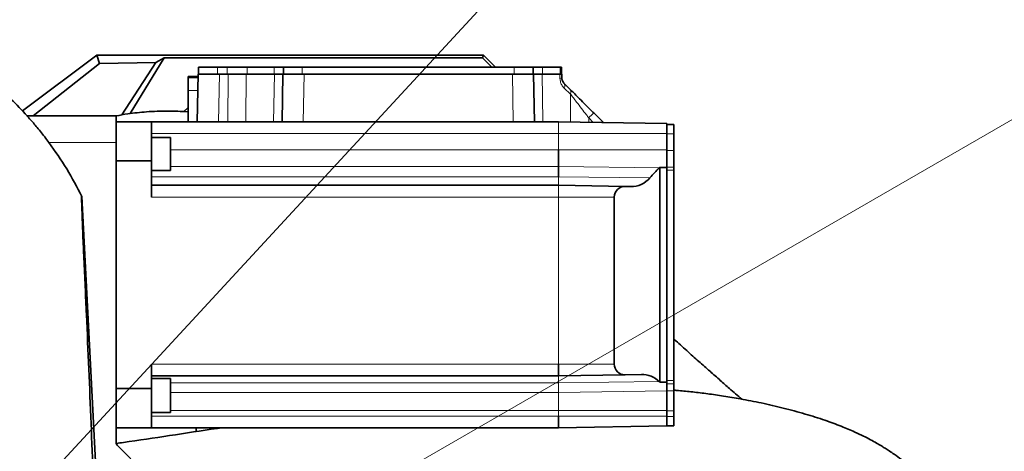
# Model space of a CAD drawing. Header units: millimetres. Extents: x 0 to 14900, y 0 to 10500.
# Tile 45 of 58: x 11061 to 11479, y 6014 to 6197. Entities that reach past the tile are written whole.
import ezdxf

# ---------------------------------------------------------------- set-up
doc = ezdxf.new("R2010")
doc.units = ezdxf.units.MM
doc.header["$LTSCALE"] = 25
doc.styles.add('SLDTEXTSTYLE0', font='TXT', dxfattribs={"width": 0.605})
doc.dimstyles.new('SLDDIMSTYLE1', dxfattribs={"dimtxt": 87.5, "dimasz": 87.5, "dimexe": 0, "dimexo": 0.0625, "dimgap": 21.875, "dimtad": 1, "dimdec": 4, "dimlfac": 25, "dimzin": 12, "dimdsep": 46, "dimtxsty": 'SLDTEXTSTYLE0', "dimsah": 1, "dimcen": 0.09, "dimadec": 1, "dimazin": 3, "dimtfac": 1, "dimtofl": 0, "dimtmove": 0, "dimatfit": 3, "dimfxl": 1, "dimfrac": 2, "dimtolj": 1, "dimtzin": 12, "dimarcsym": 0})
doc.dimstyles.new('SLDDIMSTYLE2', dxfattribs={"dimtxt": 87.5, "dimasz": 87.5, "dimexe": 0, "dimexo": 0.0625, "dimgap": 21.875, "dimtad": 1, "dimdec": 1, "dimrnd": 1e-09, "dimzin": 12, "dimdsep": 46, "dimtxsty": 'SLDTEXTSTYLE0', "dimsah": 1, "dimcen": 0, "dimadec": 0, "dimazin": 3, "dimtfac": 1, "dimtofl": 0, "dimtmove": 0, "dimatfit": 3, "dimfxl": 1, "dimfrac": 2, "dimtolj": 1, "dimtzin": 12, "dimarcsym": 0})

# ---------------------------------------------------------------- blocks, each defined once
blk = doc.blocks.new('_D_6')
at = {"color": 7, "linetype": 'Continuous', "lineweight": 0}
for p, q in [((7705.47, 6386.14), (7414.44, 6437.46)), ((12304.64, 5821.78), (14451.6, 5821.78))]:
    blk.add_line(p, q, dxfattribs=at)
at = {"color": 7, "linetype": 'Continuous', "lineweight": 18}
blk.add_arc((10906.09, 5821.78), 3508.01, 0, 170, dxfattribs=at)
for points in [[(7451.38, 6430.94), (7479.92, 6514.59), (7455.36, 6519.24)], [(14414.1, 5821.78), (14425.51, 5909.43), (14400.51, 5909.12)]]:
    blk.add_solid(points, dxfattribs=at)
at = {"color": 7, "linetype": 'Continuous', "lineweight": 18, "insert": (11097.81, 9439.64), "char_height": 87.5, "attachment_point": 1, "rotation": 355, "style": 'SLDTEXTSTYLE0'}
blk.add_mtext('170°', dxfattribs=at)
blk = doc.blocks.new('_D_8')
at = {"color": 7, "linetype": 'Continuous', "lineweight": 0}
blk.add_line((13076.04, 8173.66), (10906.09, 5821.78), dxfattribs=at)
at = {"color": 7, "linetype": 'Continuous', "lineweight": 18}
blk.add_solid([(13076.04, 8173.66), (13007.52, 8117.82), (13025.9, 8100.87)], dxfattribs=at)
at = {"color": 7, "linetype": 'Continuous', "lineweight": 18, "insert": (11787.19, 6943), "char_height": 87.5, "attachment_point": 1, "rotation": 47.3038, "style": 'SLDTEXTSTYLE0'}
blk.add_mtext('R3200', dxfattribs=at)
blk = doc.blocks.new('_D_9')
at = {"color": 7, "linetype": 'Continuous', "lineweight": 0}
for q in [(12394.52, 6681.13), (10906.09, 5821.78)]:
    blk.add_line((11830.14, 6355.28), q, dxfattribs=at)
at = {"color": 7, "linetype": 'Continuous', "lineweight": 18}
blk.add_solid([(11830.14, 6355.28), (11912.17, 6388.21), (11899.67, 6409.86)], dxfattribs=at)
at = {"color": 7, "linetype": 'Continuous', "lineweight": 18, "insert": (12031.47, 6601.69), "char_height": 87.5, "attachment_point": 1, "rotation": 30, "style": 'SLDTEXTSTYLE0'}
blk.add_mtext('R1067', dxfattribs=at)

msp = doc.modelspace()

# ---------------------------------------------------------------- linework, layer by layer
at = {"color": 7, "linetype": 'Continuous', "lineweight": 35}
for p, q in [((11062.2437343, 6158.1460601), (11093.8256786, 6181.7846161)), ((11094.9661657, 6178.357607), (11093.8256786, 6181.7846161)), ((11093.8256786, 6181.7846161), (11258.0902605, 6181.7846161)), ((11094.9661657, 6178.357607), (11118.8879983, 6178.7221811)), ((11118.8879983, 6178.7221811), (11104.4573493, 6156.4644517)), ((11122.4645664, 6180.7364605), (11108.0833646, 6157.0133054)), ((11118.8879983, 6178.7221811), (11122.4645664, 6180.7364605)), ((11122.4645664, 6180.7364605), (11257.6561002, 6180.7364605)), ((11257.6561002, 6180.7364605), (11258.0902605, 6181.7846161)), ((11261.6079446, 6176.7846161), (11257.6561002, 6180.7364605)), ((11258.0902605, 6181.7846161), (11263.0902605, 6176.7846161)), ((11066.8051865, 6156.0550114), (11094.9661657, 6178.357607)), ((11137.0902605, 6176.7846161), (11137.0902605, 6173.7846161)), ((11137.0902605, 6176.7846161), (11145.0902605, 6176.7846161)), ((11145.0902605, 6176.7846161), (11149.2527696, 6176.7846161)), ((11149.2527696, 6176.7846161), (11157.7048936, 6176.7846161)), ((11157.7048936, 6176.7846161), (11169.1302605, 6176.7846161)), ((11169.1302605, 6176.7846161), (11173.0902605, 6176.7846161)), ((11173.0902605, 6176.7846161), (11173.0902605, 6173.7846161)), ((11173.0902605, 6176.7846161), (11181.0902605, 6176.7846161)), ((11181.0902605, 6176.7846161), (11271.0902605, 6176.7846161)), ((11271.0902605, 6176.7846161), (11279.0902605, 6176.7846161)), ((11279.0902605, 6176.7846161), (11279.0902605, 6173.7846161)), ((11279.0902605, 6176.7846161), (11283.0502605, 6176.7846161)), ((11283.0502605, 6176.7846161), (11290.5385363, 6176.7846161)), ((11290.5385363, 6176.7846161), (11291.0902605, 6176.7846161)), ((11291.0902605, 6176.7846161), (11291.0902605, 6173.7846161)), ((11136.8757384, 6172.7846161), (11132.5902605, 6172.7846161)), ((11132.5902605, 6172.1892491), (11132.5902605, 6172.7846161)), ((11132.5902605, 6166.7923378), (11132.5902605, 6172.1892491)), ((11136.5400844, 6153.5550114), (11136.8931935, 6173.7846161)), ((11136.8931935, 6173.7846161), (11137.3593812, 6173.7846161)), ((11137.3593812, 6173.7846161), (11143.0327122, 6173.7846161)), ((11143.0327122, 6173.7846161), (11145.8918227, 6173.7846161)), ((11145.8918227, 6173.7846161), (11149.6306034, 6173.7846161)), ((11157.3374024, 6173.7846161), (11169.2645509, 6173.7846161)), ((11172.5400844, 6153.5550114), (11172.8931935, 6173.7846161)), ((11172.8931935, 6173.7846161), (11173.3593812, 6173.7846161)), ((11173.3593812, 6173.7846161), (11179.0327122, 6173.7846161)), ((11179.0327122, 6173.7846161), (11181.8918227, 6173.7846161)), ((11181.8918227, 6173.7846161), (11270.2886982, 6173.7846161)), ((11270.2886982, 6173.7846161), (11273.1478088, 6173.7846161)), ((11273.1478088, 6173.7846161), (11278.8211398, 6173.7846161)), ((11278.8211398, 6173.7846161), (11279.2873275, 6173.7846161)), ((11279.2873275, 6173.7846161), (11279.6404366, 6153.5550114)), ((11282.91597, 6173.7846161), (11290.4521639, 6173.7846161)), ((11291.2873275, 6173.7846161), (11291.318539, 6171.9965101)), ((11132.5902605, 6153.5550114), (11132.5902605, 6166.7923378)), ((11292.1967617, 6169.927547), (11294.7276685, 6167.3966403)), ((11064.2739758, 6156.0550114), (11102.0902605, 6156.0550114)), ((11102.0902605, 6144.6830428), (11102.0902605, 6156.0550114)), ((11304.8235623, 6157.3007464), (11308.8033265, 6153.3209822)), ((11117.0902605, 6153.5550114), (11102.0902605, 6153.5550114)), ((11117.0902605, 6136.8871953), (11117.0902605, 6153.5550114)), ((11117.0902605, 6153.5550114), (11289.8902605, 6153.5550114)), ((11335.8902605, 6152.7520784), (11289.8902605, 6153.5550114)), ((11335.8902605, 6152.7520784), (11335.8902605, 6150.2752551)), ((11338.8902605, 6152.35677), (11335.8902605, 6152.35677)), ((11335.8902605, 6150.2752551), (11335.8902605, 6148.35677)), ((11338.8902605, 6152.35677), (11338.8902605, 6148.35677)), ((11125.0902605, 6146.820253), (11117.0902605, 6146.820253)), ((11125.0902605, 6146.820253), (11125.0902605, 6132.820253)), ((11335.8902605, 6148.35677), (11335.8902605, 6141.35677)), ((11338.8902605, 6148.35677), (11338.8902605, 6141.35677)), ((11102.0902605, 6017.0520676), (11102.0902605, 6144.6830428)), ((11289.8902605, 6141.621008), (11289.8902605, 6134.5455418)), ((11335.8902605, 6141.35677), (11335.8902605, 6137.4289182)), ((11338.8902605, 6141.35677), (11338.8902605, 6134.3280883)), ((11102.0902605, 6136.8871953), (11117.0902605, 6136.8871953)), ((11117.0902605, 6136.8871953), (11117.0902605, 6121.5550114)), ((11335.8902605, 6137.4289182), (11335.8902605, 6134.1498904)), ((11117.0902605, 6132.820253), (11125.0902605, 6132.820253)), ((11289.8902605, 6134.5455418), (11289.8902605, 6130.1550114)), ((11332.8902605, 6042.9427496), (11332.8902605, 6134.1709472)), ((11332.8902605, 6134.1709472), (11335.8902605, 6134.1498904)), ((11335.8902605, 6134.1498904), (11335.8902605, 6133.7362401)), ((11335.8902605, 6133.7362401), (11335.8902605, 6133.0501462)), ((11335.8902605, 6133.0501462), (11335.8902605, 6043.6913472)), ((11338.8902605, 6134.3280883), (11338.8902605, 6133.0501462)), ((11338.8902605, 6133.0501462), (11338.8902605, 6043.6913472)), ((11117.0902605, 6126.5550114), (11289.8902605, 6126.5550114)), ((11318.1396927, 6126.0619157), (11289.8902605, 6126.5550114)), ((11318.1396927, 6126.0619157), (11320.5115745, 6126.0205143)), ((11087.5109782, 6121.784373), (11095.9818916, 5957.6786525)), ((11313.5527225, 6050.5550114), (11313.5527225, 6121.5550114)), ((11117.0902605, 6050.5550114), (11117.0902605, 6040.2228275)), ((11289.8902605, 6050.5550114), (11289.8902605, 6045.5550114)), ((11117.0902605, 6045.5550114), (11289.8902605, 6045.5550114)), ((11318.1396927, 6046.048107), (11289.8902605, 6045.5550114)), ((11325.073696, 6046.1691405), (11318.1396927, 6046.048107)), ((11125.0902605, 6044.4822606), (11117.0902605, 6044.4822606)), ((11125.0902605, 6044.4822606), (11125.0902605, 6030.0972789)), ((11335.8902605, 6042.9645678), (11332.8902605, 6042.9427496)), ((11335.8902605, 6043.6913472), (11335.8902605, 6043.0052533)), ((11335.8902605, 6043.0052533), (11335.8902605, 6042.9645678)), ((11335.8902605, 6042.9645678), (11335.8902605, 6042.9394418)), ((11335.8902605, 6042.9394418), (11335.8902605, 6042.2505271)), ((11335.8902605, 6042.2505271), (11335.8902605, 6039.1807759)), ((11338.8902605, 6043.6913472), (11338.8902605, 6042.2505271)), ((11338.8902605, 6042.2505271), (11338.8902605, 6039.1807759)), ((11117.0902605, 6040.2228275), (11102.0902605, 6040.2228275)), ((11117.0902605, 6023.5550114), (11117.0902605, 6040.2228275)), ((11335.8902605, 6039.1807759), (11335.8902605, 6030.7286519)), ((11338.8902605, 6039.1807759), (11338.8902605, 6030.7286519)), ((11117.0902605, 6030.0972789), (11125.0902605, 6030.0972789)), ((11289.8902605, 6028.5550114), (11289.8902605, 6023.5550114)), ((11335.8902605, 6030.7286519), (11335.8902605, 6028.35677)), ((11335.8902605, 6028.35677), (11335.8902605, 6024.35677)), ((11338.8902605, 6030.7286519), (11338.8902605, 6028.35677)), ((11338.8902605, 6028.35677), (11338.8902605, 6024.35677)), ((11335.8902605, 6024.3579444), (11289.8902605, 6023.5550114)), ((11338.8902605, 6024.35677), (11335.8902605, 6024.35677)), ((11102.0902605, 6023.5550114), (11117.0902605, 6023.5550114)), ((11117.0902605, 6023.5550114), (11289.8902605, 6023.5550114)), ((11136.0902605, 6023.5550114), (11136.0902605, 6021.9548152)), ((11108.3342309, 6010.3110409), (11102.4417323, 6016.2035395))]:
    msp.add_line(p, q, dxfattribs=at)
at = {"color": 8, "linetype": 'Continuous', "lineweight": 18}
for p, q in [((11145.0902605, 6176.7846161), (11145.0902605, 6173.7846161)), ((11149.2527696, 6176.7846161), (11149.2527696, 6173.7846161)), ((11157.7048936, 6176.7846161), (11157.7048936, 6173.7846161)), ((11169.1302605, 6176.7846161), (11169.1302605, 6173.7846161)), ((11181.0902605, 6176.7846161), (11181.0902605, 6173.7846161)), ((11271.0902605, 6176.7846161), (11271.0902605, 6173.7846161)), ((11283.0502605, 6176.7846161), (11283.0502605, 6173.7846161)), ((11290.5385363, 6176.7846161), (11290.5385363, 6173.7846161)), ((11132.5902605, 6172.1892491), (11136.8653462, 6172.1892491)), ((11145.8918227, 6173.7846161), (11145.5387137, 6153.5550114)), ((11149.4645513, 6153.5550114), (11149.6306034, 6173.7846161)), ((11168.9243, 6153.5550114), (11169.2645509, 6173.7846161)), ((11181.8918227, 6173.7846161), (11181.5387137, 6153.5550114)), ((11270.6418073, 6153.5550114), (11270.2886982, 6173.7846161)), ((11290.4836777, 6171.9965101), (11290.4521639, 6173.7846161)), ((11132.5902605, 6166.7923378), (11136.7711428, 6166.7923378)), ((11294.9170499, 6165.3276772), (11292.2993599, 6167.8585839)), ((11295.0205999, 6153.465461), (11294.9170499, 6165.3276772)), ((11302.702242, 6155.2317833), (11302.717824, 6153.3311054)), ((11304.6364089, 6153.2976164), (11302.702242, 6155.2317833)), ((11289.8902605, 6153.5550114), (11289.8902605, 6148.5550114)), ((11117.0902605, 6148.5550114), (11289.8902605, 6148.5550114)), ((11289.8902605, 6148.5550114), (11289.8902605, 6141.621008)), ((11335.8902605, 6148.5550114), (11289.8902605, 6148.5550114)), ((11338.8902605, 6148.35677), (11335.8902605, 6148.35677)), ((11073.5574854, 6144.6830428), (11102.0902605, 6144.6830428)), ((11125.0902605, 6141.621008), (11289.8902605, 6141.621008)), ((11335.8902605, 6141.621008), (11289.8902605, 6141.621008)), ((11338.8902605, 6141.35677), (11335.8902605, 6141.35677)), ((11125.0902605, 6134.5455418), (11289.8902605, 6134.5455418)), ((11332.7348435, 6134.0163995), (11289.8902605, 6134.5455418)), ((11338.8902605, 6134.3280883), (11335.8902605, 6134.3280883)), ((11338.8902605, 6133.0501462), (11335.8902605, 6133.0501462)), ((11117.0902605, 6130.1550114), (11289.8902605, 6130.1550114)), ((11289.8902605, 6130.1550114), (11289.8902605, 6126.5550114)), ((11328.7160565, 6129.721279), (11289.8902605, 6130.1550114)), ((11289.8902605, 6126.5550114), (11289.8902605, 6121.5550114)), ((11117.0902605, 6121.5550114), (11289.8902605, 6121.5550114)), ((11289.8902605, 6121.5550114), (11289.8902605, 6050.5550114)), ((11313.5527225, 6121.5550114), (11289.8902605, 6121.5550114)), ((11117.0902605, 6050.5550114), (11289.8902605, 6050.5550114)), ((11313.5527225, 6050.5550114), (11289.8902605, 6050.5550114)), ((11289.8902605, 6045.5550114), (11289.8902605, 6042.621678)), ((11125.0902605, 6042.621678), (11289.8902605, 6042.621678)), ((11332.6775975, 6043.1494561), (11289.8902605, 6042.621678)), ((11289.8902605, 6042.621678), (11289.8902605, 6038.6106423)), ((11338.8902605, 6043.6913472), (11335.8902605, 6043.6913472)), ((11338.8902605, 6042.2505271), (11335.8902605, 6042.2505271)), ((11125.0902605, 6038.6106423), (11289.8902605, 6038.6106423)), ((11335.8902605, 6039.2275959), (11289.8902605, 6038.6106423)), ((11289.8902605, 6038.6106423), (11289.8902605, 6030.9268932)), ((11338.8902605, 6039.1807759), (11335.8902605, 6039.1807759)), ((11117.0902605, 6028.5550114), (11289.8902605, 6028.5550114)), ((11125.0902605, 6030.9268932), (11289.8902605, 6030.9268932)), ((11335.8902605, 6030.9268932), (11289.8902605, 6030.9268932)), ((11289.8902605, 6030.9268932), (11289.8902605, 6028.5550114)), ((11335.8902605, 6028.5550114), (11289.8902605, 6028.5550114)), ((11338.8902605, 6030.7286519), (11335.8902605, 6030.7286519)), ((11338.8902605, 6028.35677), (11335.8902605, 6028.35677)), ((11145.0902605, 6023.5550114), (11145.0902605, 6023.3292939))]:
    msp.add_line(p, q, dxfattribs=at)
at = {"color": 8, "linetype": 'Continuous', "lineweight": 18, "flags": 128}
for points in [[(11157.3374024, 6173.7846161), (11157.1627047, 6153.7882071), (11157.1606726, 6153.5550114)], [(11282.91597, 6173.7846161), (11283.2522853, 6153.7882071), (11283.2562086, 6153.5550114)], [(11308.6930941, 6153.2268067), (11308.7581339, 6153.2859256), (11308.8033265, 6153.3209822)]]:
    msp.add_lwpolyline(points, dxfattribs=at)
at = {"color": 7, "linetype": 'Continuous', "lineweight": 35, "flags": 128}
msp.add_lwpolyline([(11132.5902605, 6159.4506796), (11132.5609604, 6159.4261299), (11130.8658114, 6157.8735863)], dxfattribs=at)
at = {"color": 7, "linetype": 'Continuous', "lineweight": 18}
for radius in [3200, 1067]:
    msp.add_arc((10906.0902605, 5821.7846161), radius, 190, 170, dxfattribs=at)
at = {"color": 8, "linetype": 'Continuous', "lineweight": 18}
for centre, radius, start, end in [((11290.9011083, 6154.8575009), 17.1440919, 88.604803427, 91.395196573), ((11290.7123517, 6168.8169109), 1.8539109, 328.873999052, 36.803848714), ((11293.2394954, 6166.2172721), 1.8988334, 332.063318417, 38.396611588), ((11345.5008519, 6113.4720938), 59.7962598, 132.864337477, 135.703925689)]:
    msp.add_arc(centre, radius, start, end, dxfattribs=at)
at = {"color": 7, "linetype": 'Continuous', "lineweight": 35}
msp.add_arc((11103.2902605, 6017.0520676), 1.2, 180, 225, dxfattribs=at)
for centre, major_axis, start_param, end_param in [((11377.0316636, 6088.5550114), (63.4789411, 0), 2.3431445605, 2.4358469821), ((11325.3250396, 6141.621008), (10.6185164, 0), 5.4847372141, 5.5053803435), ((11320.6955109, 6136.5550114), (10.5377076, 0), 4.694933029, 5.5774396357), ((11318.0610004, 6121.5550114), (4.5082779, 0), 1.5533403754, 3.1415926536), ((11318.0610004, 6050.5550114), (4.5082779, 0), 3.1415926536, 4.7298449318), ((11325.2590228, 6035.5550114), (10.617364, 0), 0.7971882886, 1.5882522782), ((11377.0316636, 6088.5550114), (63.4789411, 0), 3.9387809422, 3.943453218)]:
    msp.add_ellipse(centre, major_axis=major_axis, ratio=0.9998476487, start_param=start_param, end_param=end_param, dxfattribs=at)
for points, knots in [([(11149.6306034, 6173.7846161), (11150.7522516, 6173.7846161), (11152.9955499, 6173.7846161), (11155.6344534, 6173.7846161), (11156.8692989, 6173.7846161), (11157.3374024, 6173.7846161)], [0, 0, 0, 0, 0.38306655, 0.7661337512, 1, 1, 1, 1]), ([(11169.2645509, 6173.7846161), (11170.0576502, 6173.7846161), (11171.6438501, 6173.7846161), (11172.7360031, 6173.7846161), (11172.8499853, 6173.7846161), (11172.8931935, 6173.7846161)], [0, 0, 0, 0, 0.3830665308, 0.766133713, 1, 1, 1, 1]), ([(11279.2873275, 6173.7846161), (11279.3995018, 6173.7846161), (11279.6238506, 6173.7846161), (11281.1023244, 6173.7846161), (11282.4174384, 6173.7846161), (11282.91597, 6173.7846161)], [0, 0, 0, 0, 0.38306652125, 0.7661336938, 1, 1, 1, 1]), ([(11290.4521639, 6173.7846161), (11290.6861349, 6173.7846161), (11291.1268235, 6173.7846161), (11291.2808942, 6173.7846161), (11291.2866476, 6173.7846161), (11291.2873275, 6173.7846161)], [0, 0, 0, 0, 0.4995240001, 0.9408625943, 1, 1, 1, 1]), ([(11292.1967617, 6169.927547), (11292.0219617, 6170.1240523), (11291.7261501, 6170.4565954), (11291.4315536, 6171.1493784), (11291.331917, 6171.6762373), (11291.3218866, 6171.9163663), (11291.318539, 6171.9965101)], [0, 0, 0, 0, 0.4500395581, 0.7615955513, 0.9204317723, 1, 1, 1, 1]), ([(11064.2596756, 6156.0521806), (11062.0145205, 6158.4641244), (11057.4081358, 6163.4127095), (11052.3138838, 6167.8578901), (11049.7025736, 6170.1364866)], [0, 0, 0, 0, 0.4874006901, 1, 1, 1, 1]), ([(11294.7276685, 6167.3966403), (11295.2527445, 6166.8715642), (11296.3166425, 6165.8076663), (11298.3603827, 6163.763926), (11300.7988106, 6161.3254982), (11303.0642168, 6159.060092), (11304.4171767, 6157.707132), (11304.8235623, 6157.3007464)], [0, 0, 0, 0, 0.1818477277, 0.368455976, 0.6241313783, 0.8871011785, 1, 1, 1, 1]), ([(11132.5921175, 6157.7789339), (11129.6714428, 6157.9372542), (11123.8154081, 6158.2546908), (11115.2884636, 6157.8542979), (11108.0092827, 6157.1235138), (11103.7047867, 6156.355101), (11102.023744, 6156.0550114)], [0, 0, 0, 0, 0.2856829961, 0.5728024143, 0.8331657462, 1, 1, 1, 1]), ([(11073.5574854, 6144.6830428), (11072.9488508, 6145.4956401), (11071.7316667, 6147.120721), (11069.8951658, 6149.4507856), (11068.1214079, 6151.6179245), (11066.3798295, 6153.6721911), (11064.9814923, 6155.2635313), (11064.3349055, 6155.984884), (11064.2880814, 6156.0387765), (11064.2739758, 6156.0550114)], [0, 0, 0, 0, 0.1469565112, 0.2938924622, 0.4448347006, 0.5955082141, 0.778712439, 0.9333379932, 1, 1, 1, 1]), ([(11087.5109782, 6121.784373), (11085.4507319, 6125.7410314), (11081.313654, 6133.6861998), (11076.1497755, 6141.0076448), (11073.5574854, 6144.6830428)], [0, 0, 0, 0, 0.4979955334, 1, 1, 1, 1]), ([(11095.3324724, 5821.7846155), (11095.3324394, 5824.7067042), (11095.3323733, 5830.5607624), (11095.3327087, 5840.4064946), (11095.3313528, 5851.3018189), (11095.3387439, 5867.0764633), (11095.259009, 5894.100283), (11094.6029944, 5932.8528678), (11093.2355087, 5979.1009109), (11091.4783295, 6025.3682285), (11089.9795667, 6060.1481874), (11089.0144553, 6081.5129575), (11088.6535383, 6089.4188734), (11088.3697684, 6095.5401506), (11088.1047868, 6101.5350042), (11087.8714587, 6107.1048869), (11087.6786049, 6112.0055201), (11087.5335608, 6116.0085186), (11087.4365537, 6119.0712168), (11087.391523, 6121.0303183), (11087.3972382, 6121.8917395), (11087.4631172, 6121.7200465), (11087.4930433, 6121.7852602), (11087.5101023, 6121.7844164), (11087.5109782, 6121.784373)], [0, 0, 0, 0, 0.02495341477, 0.04999120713, 0.08437968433, 0.11898853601, 0.18873767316, 0.32618648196, 0.46365863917, 0.60110435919, 0.73855434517, 0.77386007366, 0.79151294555, 0.80916683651, 0.82808705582, 0.84755441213, 0.8664747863, 0.88594368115, 0.90485483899, 0.92431508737, 0.94247343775, 0.96095794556, 0.99799537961, 1, 1, 1, 1]), ([(11367.7112548, 6035.7169197), (11365.9604604, 6037.2387051), (11362.924602, 6039.8774641), (11358.4158171, 6043.8350208), (11354.0751749, 6047.6635501), (11349.3153321, 6051.8860476), (11344.2444273, 6056.4119058), (11340.7041852, 6059.5835776), (11338.9411188, 6061.1733993), (11338.8902605, 6061.2192602)], [0, 0, 0, 0, 0.1815158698, 0.3147465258, 0.4641600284, 0.628403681, 0.8057869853, 0.9943976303, 1, 1, 1, 1]), ([(11464.1326611, 5966.7739236), (11464.0717788, 5966.9953323), (11463.8461081, 5967.8160213), (11463.4037457, 5969.3297122), (11462.8055842, 5971.2712192), (11462.1011986, 5973.3977402), (11461.3548578, 5975.4792141), (11460.548869, 5977.5442249), (11459.714285, 5979.5297824), (11458.7459689, 5981.6632202), (11457.4682341, 5984.2451236), (11455.9186083, 5987.0662681), (11454.1481837, 5989.9521374), (11452.1827531, 5992.8594417), (11449.8689506, 5995.9513516), (11447.1260479, 5999.220043), (11444.2525291, 6002.2843721), (11441.4265956, 6005.0170028), (11438.5606008, 6007.5548252), (11435.5744537, 6009.9738159), (11432.7822068, 6012.0398109), (11430.4653, 6013.6330368), (11428.6403084, 6014.8230595), (11426.8417669, 6015.9422236), (11424.7912489, 6017.1545819), (11422.2730121, 6018.5521313), (11419.2326986, 6020.1154046), (11415.1433969, 6022.0463068), (11409.7455968, 6024.3269914), (11402.7228703, 6026.909339), (11394.4701738, 6029.5243468), (11385.4355416, 6031.970275), (11376.1968292, 6034.100791), (11367.715537, 6035.763681), (11360.1121819, 6037.0356252), (11353.3635821, 6038.001984), (11346.9996182, 6038.7645093), (11342.2249642, 6039.262484), (11339.5505522, 6039.4802234), (11338.8902605, 6039.5339816)], [0, 0, 0, 0, 0.0058005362, 0.0215006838, 0.0394489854, 0.0563361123, 0.0767277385, 0.0933030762, 0.1092275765, 0.1279068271, 0.149357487, 0.178074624, 0.204021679, 0.2275035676, 0.2579501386, 0.2909261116, 0.3222139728, 0.3498065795, 0.3760515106, 0.4042035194, 0.4303270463, 0.4472949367, 0.4611413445, 0.474146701, 0.4902603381, 0.5095578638, 0.5320467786, 0.5577273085, 0.5966777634, 0.6411971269, 0.6912850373, 0.7456330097, 0.7978001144, 0.8466818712, 0.8858836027, 0.9226776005, 0.9571624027, 0.9894237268, 1, 1, 1, 1]), ([(11146.5887365, 6023.5550114), (11146.0421325, 6023.4727237), (11138.7713391, 6022.3781528), (11124.9720892, 6020.2525547), (11110.685391, 6018.0694949), (11103.1289055, 6017.0314973), (11102.1113427, 6016.8917197)], [0, 0, 0, 0, 0.0370342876, 0.4926210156, 0.9316759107, 1, 1, 1, 1])]:
    msp.add_open_spline(points, degree=3, knots=knots, dxfattribs=at)
at = {"color": 8, "linetype": 'Continuous', "lineweight": 18}
for points, knots in [([(11290.4836777, 6171.9965101), (11290.5265722, 6171.5283072), (11290.619297, 6170.5161942), (11291.2638871, 6169.0209189), (11291.9298278, 6168.2733897), (11292.2993599, 6167.8585839)], [0, 0, 0, 0, 0.27700958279, 0.59881083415, 1, 1, 1, 1]), ([(11302.702242, 6155.2317833), (11302.3889154, 6155.6388166), (11301.3684696, 6156.9644478), (11299.6298633, 6159.2214449), (11297.7657593, 6161.6391009), (11296.171256, 6163.7051292), (11295.3378209, 6164.7833319), (11294.9170499, 6165.3276772)], [0, 0, 0, 0, 0.1149193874, 0.3742708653, 0.6387880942, 0.8176372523, 1, 1, 1, 1])]:
    msp.add_open_spline(points, degree=3, knots=knots, dxfattribs=at)

# ---------------------------------------------------------------- dimensions: what is measured, and where the dimension line sits
at = {"color": 7, "linetype": 'Continuous', "lineweight": 18}
dim = msp.add_angular_dim_2l(base=(11211.833438, 9316.4451269), line1=((12254.6391346, 5821.7846161), (9557.5413863, 5821.7846161)), line2=((9855.300388, 6007.0672216), (7754.7054508, 6377.4587846)), dimstyle='SLDDIMSTYLE1', dxfattribs=at)
dim.commit()
dim.dimension.update_dxf_attribs({"geometry": '_D_6', "text_midpoint": (11211.833438, 9316.4451269), "dimtype": 162})
for mpoint, picture, middle in [((13076.0436873, 8173.6566631), '_D_8', (11991.0672239, 6997.7208896)), ((11830.1393663, 6355.2846161), '_D_9', (12242.4415504, 6593.3274987))]:
    dim = msp.add_radius_dim(center=(10906.0902605, 5821.7846161), mpoint=mpoint, dimstyle='SLDDIMSTYLE2', dxfattribs=at)
    dim.commit()
    dim.dimension.update_dxf_attribs({"geometry": picture, "text_midpoint": middle, "dimtype": 164})

doc.saveas('drawing.dxf')
